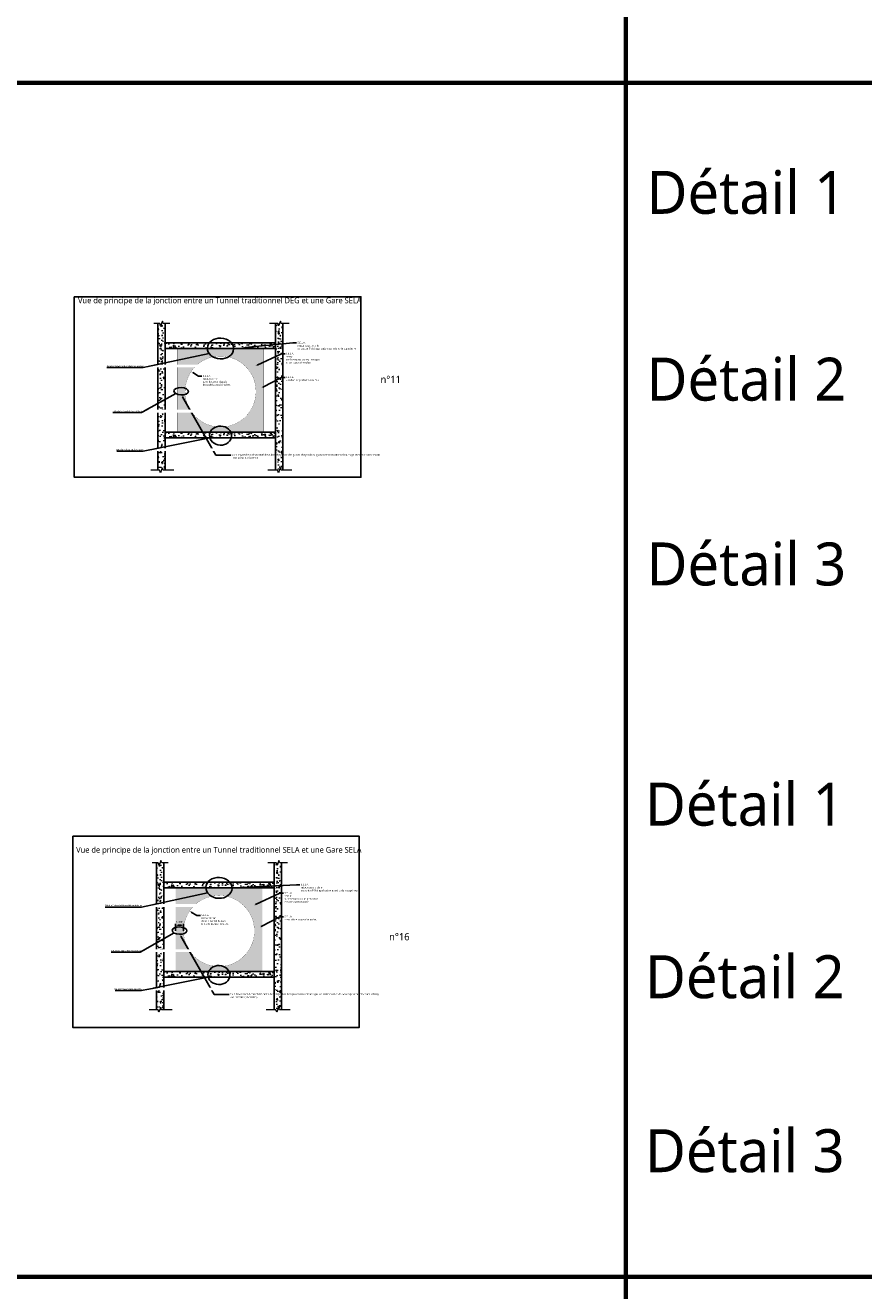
# Model space of a CAD drawing. Header units: millimetres. Extents: x -3314 to 21255525, y -15000 to 1735000.
# Tile 16 of 108: x 11913 to 13083, y 7029 to 8795. Entities that reach past the tile are written whole.
import ezdxf
from ezdxf import colors
from ezdxf.entities.mleader import LeaderData, LeaderLine
from ezdxf.math import Vec2, Vec3

# ---------------------------------------------------------------- set-up
doc = ezdxf.new("R2010")
doc.units = ezdxf.units.MM
doc.linetypes.add('CONTINU', pattern=[0])
for name, color, linetype, lineweight in [('Dessin_AXE', 8, 'Continuous', 5), ('Dessin_HACHURES', 253, 'Continuous', 9), ('Produit_Enduit de protection au feu', 6, 'Continuous', 0)]:
    doc.layers.add(name, color=color, linetype=linetype, lineweight=lineweight)
for name, color, linetype in [('Dessin_COTATIONS', 7, 'Continuous'), ('Dessin_TEXTES', 7, 'CONTINU'), ('L1', 7, 'Continuous')]:
    doc.layers.add(name, color=color, linetype=linetype)
doc.layers.add('GEN-_-FMULT', color=210, linetype='Continuous', plot=False)
doc.styles.add('Arial', font='segoeui.ttf')
doc.styles.get("Standard").update_dxf_attribs({"font": 'segoeui.ttf'})
doc.styles.add('txt-moyen', font='segoeui.ttf')
doc.dimstyles.new('1000F2', dxfattribs={"dimscale": 10, "dimtxt": 0.25, "dimasz": 0.3, "dimexe": 0.2, "dimexo": 0, "dimgap": 0.1, "dimtad": 1, "dimzin": 0, "dimdsep": 46, "dimtxsty": 'txt-moyen', "dimcen": 0.1, "dimclrd": 256, "dimclre": 256, "dimclrt": 256, "dimazin": 0, "dimtfac": 1, "dimtmove": 2, "dimatfit": 3, "dimfxl": 1, "dimtolj": 1, "dimtzin": 0, "dimlwd": -1, "dimlwe": -1, "dimarcsym": 0})
pattern_1 = [(50, (19582.2601571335, 7810.742785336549), (14.34520365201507, -1.255042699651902), [1.5, -16.5]), (355, (19582.2601571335, 7810.742785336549), (-2.77502667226, 15.04384267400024), [1.199999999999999, -13.2]), (100.45144446, (19583.4555907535, 7810.638198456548), (11.57017693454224, 13.78879981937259), [1.274803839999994, -14.02284223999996]), (46.1842, (19582.2601571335, 7814.74278533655), (21.34482661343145, -3.31038561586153), [2.25, -24.75]), (96.63563549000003, (19584.0388920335, 7814.466919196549), (18.69323891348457, 19.48237201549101), [1.912206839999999, -21.0342752]), (351.18416399, (19582.2601571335, 7814.74278533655), (18.69323890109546, 19.4823720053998), [1.8, -19.80000002]), (21, (19584.2601571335, 7813.742785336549), (11.93814104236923, -8.052377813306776), [1.5, -16.5]), (326, (19584.2601571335, 7813.742785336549), (4.866306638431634, 14.50300090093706), [1.199999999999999, -13.2]), (71.45144474, (19585.2550022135, 7813.071753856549), (16.80444753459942, 6.450623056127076), [1.2748038, -14.02284224]), (37.5, (19582.2601571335, 7810.742785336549), (0.2431971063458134, 6.657877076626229), [0, -13.04, 0, -13.4, 0, -13.25]), (7.499999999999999, (19582.2601571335, 7810.742785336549), (5.261390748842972, 7.888234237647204), [0, -7.639999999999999, 0, -12.74, 0, -5.049999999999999]), (327.5, (19577.8001571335, 7810.742785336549), (10.67644872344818, -0.4510974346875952), [0, -5, 0, -15.6, 0, -20.7]), (317.5, (19575.8001571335, 7810.742785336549), (11.66372338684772, 2.002099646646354), [0, -6.5, 0, -10.36, 0, -14.7])]
pattern_2 = [(50, (19580.05773437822, 7057.798130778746), (14.34520365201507, -1.255042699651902), [1.5, -16.5]), (355, (19580.05773437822, 7057.798130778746), (-2.77502667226, 15.04384267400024), [1.199999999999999, -13.2]), (100.45144446, (19581.25316799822, 7057.693543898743), (11.57017693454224, 13.78879981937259), [1.274803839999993, -14.02284223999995]), (46.1842, (19580.05773437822, 7061.798130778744), (21.34482661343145, -3.31038561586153), [2.25, -24.75]), (96.63563549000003, (19581.83646927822, 7061.522264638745), (18.69323891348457, 19.48237201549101), [1.912206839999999, -21.0342752]), (351.18416399, (19580.05773437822, 7061.798130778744), (18.69323890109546, 19.4823720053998), [1.8, -19.80000002]), (21, (19582.05773437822, 7060.798130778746), (11.93814104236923, -8.052377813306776), [1.5, -16.5]), (326, (19582.05773437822, 7060.798130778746), (4.866306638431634, 14.50300090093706), [1.199999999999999, -13.2]), (71.45144474, (19583.05257945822, 7060.127099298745), (16.80444753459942, 6.450623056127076), [1.2748038, -14.02284224]), (37.5, (19580.05773437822, 7057.798130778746), (0.2431971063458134, 6.657877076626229), [0, -13.04, 0, -13.4, 0, -13.25]), (7.499999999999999, (19580.05773437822, 7057.798130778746), (5.261390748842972, 7.888234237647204), [0, -7.639999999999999, 0, -12.74, 0, -5.049999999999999]), (327.5, (19575.59773437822, 7057.798130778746), (10.67644872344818, -0.4510974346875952), [0, -5, 0, -15.6, 0, -20.7]), (317.5, (19573.59773437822, 7057.798130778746), (11.66372338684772, 2.002099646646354), [0, -6.5, 0, -10.36, 0, -14.7])]

# ---------------------------------------------------------------- blocks, each defined once
blk = doc.blocks.new('*D114')
at = {"layer": 'Defpoints', "color": 0, "transparency": 16777216}
for p in [(12123.06964599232, 7539.195724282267), (12123.06964599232, 7531.195724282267), (12134.08080045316, 7531.195724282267)]:
    blk.add_point(p, dxfattribs=at)
at = {"layer": 'Dessin_COTATIONS', "linetype": 'CONTINU', "transparency": 16777216}
for p, q in [((12123.06964599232, 7531.195724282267), (12123.06964599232, 7541.195724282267)), ((12131.08080045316, 7539.195724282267), (12126.06964599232, 7539.195724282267)), ((12134.08080045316, 7531.195724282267), (12134.08080045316, 7541.195724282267))]:
    blk.add_line(p, q, dxfattribs=at)
at = {"layer": 'Dessin_COTATIONS', "transparency": 16777216}
for points in [[(12126.06964599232, 7539.695724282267), (12126.06964599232, 7538.695724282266), (12123.06964599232, 7539.195724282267)], [(12131.08080045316, 7538.695724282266), (12131.08080045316, 7539.695724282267), (12134.08080045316, 7539.195724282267)]]:
    blk.add_solid(points, dxfattribs=at)
at = {"layer": 'Dessin_COTATIONS', "transparency": 16777216, "insert": (12128.57522322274, 7543.971974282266), "char_height": 2.5, "attachment_point": 5, "style": 'txt-moyen'}
blk.add_mtext('\\A1;1.00m', dxfattribs=at)

msp = doc.modelspace()

# ---------------------------------------------------------------- hatches: boundary and pattern name
at = {"layer": 'Dessin_HACHURES'}
h = msp.add_hatch(dxfattribs=at)
h.set_pattern_fill('AR-CONC', color=256, scale=2)
h.set_pattern_definition(pattern_1)
h.paths.add_polyline_path([(12108.64977798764, 8379.160870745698), (12098.44977798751, 8379.160870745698), (12098.44977798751, 8174.244137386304), (12108.64977798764, 8174.244137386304)])
h = msp.add_hatch(dxfattribs=at)
h.set_pattern_fill('AR-CONC', color=256, scale=2)
h.set_pattern_definition(pattern_1)
h.paths.add_polyline_path([(12272.84749453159, 8379.160870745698), (12262.64749453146, 8379.160870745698), (12262.64749453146, 8174.244137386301), (12272.84749453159, 8174.244137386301)])
h = msp.add_hatch(dxfattribs=at)
h.set_pattern_fill('AR-CONC', color=256, scale=2)
h.set_pattern_definition(pattern_1)
h.paths.add_polyline_path([(12108.64977798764, 8344.264370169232), (12262.64749453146, 8344.264370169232), (12262.64749453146, 8352.264370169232), (12108.64977798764, 8352.264370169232)])
h = msp.add_hatch(dxfattribs=at)
h.set_pattern_fill('AR-CONC', color=256, scale=2)
h.set_pattern_definition([(50, (19582.2601571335, 7686.118794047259), (14.34520365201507, -1.255042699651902), [1.5, -16.5]), (355, (19582.2601571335, 7686.118794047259), (-2.77502667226, 15.04384267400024), [1.199999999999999, -13.2]), (100.45144446, (19583.4555907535, 7686.014207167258), (11.57017693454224, 13.78879981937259), [1.274803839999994, -14.02284223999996]), (46.1842, (19582.2601571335, 7690.118794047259), (21.34482661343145, -3.31038561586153), [2.25, -24.75]), (96.63563549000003, (19584.0388920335, 7689.842927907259), (18.69323891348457, 19.48237201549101), [1.912206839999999, -21.0342752]), (351.18416399, (19582.2601571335, 7690.118794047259), (18.69323890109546, 19.4823720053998), [1.8, -19.80000002]), (21, (19584.2601571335, 7689.118794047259), (11.93814104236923, -8.052377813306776), [1.5, -16.5]), (326, (19584.2601571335, 7689.118794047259), (4.866306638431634, 14.50300090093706), [1.199999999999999, -13.2]), (71.45144474, (19585.2550022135, 7688.447762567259), (16.80444753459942, 6.450623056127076), [1.2748038, -14.02284224]), (37.5, (19582.2601571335, 7686.118794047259), (0.2431971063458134, 6.657877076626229), [0, -13.04, 0, -13.4, 0, -13.25]), (7.499999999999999, (19582.2601571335, 7686.118794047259), (5.261390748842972, 7.888234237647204), [0, -7.639999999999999, 0, -12.74, 0, -5.049999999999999]), (327.5, (19577.8001571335, 7686.118794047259), (10.67644872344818, -0.4510974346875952), [0, -5, 0, -15.6, 0, -20.7]), (317.5, (19575.8001571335, 7686.118794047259), (11.66372338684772, 2.002099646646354), [0, -6.5, 0, -10.36, 0, -14.7])])
h.paths.add_polyline_path([(12108.64977798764, 8219.64037887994), (12262.64749453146, 8219.64037887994), (12262.64749453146, 8227.64037887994), (12108.64977798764, 8227.64037887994)])
h = msp.add_hatch(dxfattribs=at)
h.set_pattern_fill('AR-CONC', color=256, scale=2)
h.set_pattern_definition(pattern_2)
h.paths.add_polyline_path([(12106.44735523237, 7626.216216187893), (12096.24735523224, 7626.216216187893), (12096.24735523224, 7421.299482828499), (12106.44735523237, 7421.299482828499)])
h = msp.add_hatch(dxfattribs=at)
h.set_pattern_fill('AR-CONC', color=256, scale=2)
h.set_pattern_definition(pattern_2)
h.paths.add_polyline_path([(12270.64507177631, 7626.216216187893), (12260.44507177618, 7626.216216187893), (12260.44507177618, 7421.299482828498), (12270.64507177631, 7421.299482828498)])
h = msp.add_hatch(dxfattribs=at)
h.set_pattern_fill('AR-CONC', color=256, scale=2)
h.set_pattern_definition(pattern_2)
h.paths.add_polyline_path([(12106.44735523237, 7591.319715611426), (12260.44507177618, 7591.319715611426), (12260.44507177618, 7599.319715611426), (12106.44735523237, 7599.319715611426)])
h = msp.add_hatch(dxfattribs=at)
h.set_pattern_fill('AR-CONC', color=256, scale=2)
h.set_pattern_definition([(50, (19580.05773437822, 6933.174139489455), (14.34520365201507, -1.255042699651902), [1.5, -16.5]), (355, (19580.05773437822, 6933.174139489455), (-2.77502667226, 15.04384267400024), [1.199999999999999, -13.2]), (100.45144446, (19581.25316799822, 6933.069552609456), (11.57017693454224, 13.78879981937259), [1.274803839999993, -14.02284223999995]), (46.1842, (19580.05773437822, 6937.174139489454), (21.34482661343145, -3.31038561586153), [2.25, -24.75]), (96.63563549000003, (19581.83646927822, 6936.898273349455), (18.69323891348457, 19.48237201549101), [1.912206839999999, -21.0342752]), (351.18416399, (19580.05773437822, 6937.174139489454), (18.69323890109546, 19.4823720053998), [1.8, -19.80000002]), (21, (19582.05773437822, 6936.174139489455), (11.93814104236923, -8.052377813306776), [1.5, -16.5]), (326, (19582.05773437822, 6936.174139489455), (4.866306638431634, 14.50300090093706), [1.199999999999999, -13.2]), (71.45144474, (19583.05257945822, 6935.503108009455), (16.80444753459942, 6.450623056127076), [1.2748038, -14.02284224]), (37.5, (19580.05773437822, 6933.174139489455), (0.2431971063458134, 6.657877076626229), [0, -13.04, 0, -13.4, 0, -13.25]), (7.499999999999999, (19580.05773437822, 6933.174139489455), (5.261390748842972, 7.888234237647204), [0, -7.639999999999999, 0, -12.74, 0, -5.049999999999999]), (327.5, (19575.59773437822, 6933.174139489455), (10.67644872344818, -0.4510974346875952), [0, -5, 0, -15.6, 0, -20.7]), (317.5, (19573.59773437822, 6933.174139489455), (11.66372338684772, 2.002099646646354), [0, -6.5, 0, -10.36, 0, -14.7])])
h.paths.add_polyline_path([(12106.44735523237, 7466.695724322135), (12260.44507177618, 7466.695724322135), (12260.44507177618, 7474.695724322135), (12106.44735523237, 7474.695724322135)])
at = {"layer": 'Produit_Enduit de protection au feu', "transparency": 33554534}
h = msp.add_hatch(color=256, dxfattribs=at)
h.dxf.hatch_style = 1
edge = h.paths.add_edge_path()
edge.add_line((12246.29437764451, 8253.34037884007), (12246.29437764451, 8344.26437016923))
edge.add_line((12246.29437764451, 8344.264370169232), (12125.27206874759, 8344.264370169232))
edge.add_line((12125.27206874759, 8344.264370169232), (12125.27206874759, 8227.640378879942))
edge.add_line((12125.27206874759, 8227.64037887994), (12246.29437764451, 8227.64037887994))
edge.add_line((12246.29437764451, 8227.64037887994), (12246.29437764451, 8253.34037884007))
edge.add_line((12246.29437764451, 8253.34037884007), (12224.5338360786, 8253.34037884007))
edge.add_arc((12185.78322319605, 8284.140378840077), 49.49999998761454, 180.9364588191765, 321.52140485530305, ccw=False)
edge.add_line((12136.28983467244, 8283.331372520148), (12136.28322320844, 8284.140378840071))
edge.add_arc((12185.78322319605, 8284.140378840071), 49.49999998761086, -38.47859514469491, 180, ccw=False)
edge.add_line((12224.5338360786, 8253.34037884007), (12246.29437764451, 8253.34037884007))
h = msp.add_hatch(color=256, dxfattribs=at)
h.dxf.hatch_style = 1
edge = h.paths.add_edge_path()
edge.add_line((12244.09195488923, 7500.395724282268), (12244.09195488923, 7591.319715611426))
edge.add_line((12244.09195488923, 7591.319715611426), (12123.06964599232, 7591.319715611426))
edge.add_line((12123.06964599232, 7591.319715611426), (12123.06964599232, 7474.695724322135))
edge.add_line((12123.06964599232, 7474.695724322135), (12244.09195488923, 7474.695724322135))
edge.add_line((12244.09195488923, 7474.695724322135), (12244.09195488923, 7500.395724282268))
edge.add_line((12244.09195488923, 7500.395724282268), (12222.33141332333, 7500.395724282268))
edge.add_arc((12183.58080044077, 7531.19572428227), 49.49999998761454, 180.9364588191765, 321.52140485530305, ccw=False)
edge.add_line((12134.08741191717, 7530.386717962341), (12134.08080045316, 7531.195724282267))
edge.add_arc((12183.58080044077, 7531.195724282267), 49.49999998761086, -38.47859514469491, 180, ccw=False)
edge.add_line((12222.33141332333, 7500.395724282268), (12244.09195488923, 7500.395724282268))

# ---------------------------------------------------------------- linework, layer by layer
at = {"layer": 'Defpoints', "lineweight": 70}
for p, q in [((12751.43557765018, 12488.94345620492), (12751.43557765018, 4548.083707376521)), ((8721.250407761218, 8715.22801228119), (14273.13299637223, 8715.22801228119)), ((8721.250407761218, 8715.22801228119), (14273.13299637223, 8715.22801228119)), ((8721.250407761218, 7048.370290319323), (14273.13299637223, 7048.370290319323)), ((8721.250407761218, 7048.370290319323), (14273.13299637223, 7048.370290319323))]:
    msp.add_line(p, q, dxfattribs=at)
at = {"layer": 'Defpoints', "linetype": 'Continuous'}
for points in [[(11981.62319888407, 8416.48407752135), (12381.62319888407, 8416.48407752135), (12381.62319888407, 8164.484077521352), (11981.62319888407, 8164.484077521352)], [(11979.4207761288, 7663.539422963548), (12379.4207761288, 7663.539422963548), (12379.4207761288, 7396.539422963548), (11979.4207761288, 7396.539422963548)]]:
    msp.add_lwpolyline(points, close=True, dxfattribs=at)
at = {"layer": 'Dessin_AXE', "flags": 128}
for points in [[(12114.98056028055, 8379.160870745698), (12105.85466116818, 8379.160870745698), (12104.60466116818, 8382.595217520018), (12102.10466116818, 8375.726523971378), (12100.85466116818, 8379.160870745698), (12092.55048433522, 8379.160870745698)], [(12281.36782812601, 8379.160870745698), (12270.59730374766, 8379.160870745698), (12269.34730374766, 8382.595217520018), (12266.84730374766, 8375.726523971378), (12265.59730374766, 8379.160870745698), (12254.05537700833, 8379.160870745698)], [(12120.53381085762, 8174.244137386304), (12105.76789670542, 8174.244137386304), (12104.51789670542, 8177.678484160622), (12102.01789670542, 8170.809790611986), (12100.76789670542, 8174.244137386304), (12088.30422502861, 8174.244137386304)], [(12285.2615052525, 8174.244137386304), (12270.27721762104, 8174.244137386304), (12269.02721762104, 8177.678484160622), (12266.52721762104, 8170.809790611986), (12265.27721762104, 8174.244137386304), (12251.90203164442, 8174.244137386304)], [(12112.77813752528, 7626.216216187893), (12103.6522384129, 7626.216216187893), (12102.4022384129, 7629.650562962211), (12099.9022384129, 7622.781869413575), (12098.6522384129, 7626.216216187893), (12090.34806157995, 7626.216216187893)], [(12279.16540537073, 7626.216216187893), (12268.39488099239, 7626.216216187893), (12267.14488099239, 7629.650562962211), (12264.64488099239, 7622.781869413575), (12263.39488099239, 7626.216216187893), (12251.85295425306, 7626.216216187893)], [(12118.33138810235, 7421.299482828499), (12103.56547395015, 7421.299482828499), (12102.31547395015, 7424.733829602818), (12099.81547395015, 7417.865136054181), (12098.56547395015, 7421.299482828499), (12086.10180227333, 7421.299482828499)], [(12283.05908249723, 7421.299482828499), (12268.07479486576, 7421.299482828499), (12266.82479486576, 7424.733829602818), (12264.32479486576, 7417.865136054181), (12263.07479486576, 7421.299482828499), (12249.69960888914, 7421.299482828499)]]:
    msp.add_lwpolyline(points, dxfattribs=at)
at = {"layer": 'Dessin_TEXTES', "linetype": 'ByBlock'}
for centre, major_axis, ratio in [((12185.78322319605, 8344.264370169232), (18.32280270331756, -0.7072279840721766), 0.7942609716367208), ((12185.78322319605, 8222.652134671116), (15.31198915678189, -0.5910158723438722), 0.8684256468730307), ((12183.58080044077, 7591.319715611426), (18.32280270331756, -0.7072279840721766), 0.7942609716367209), ((12183.58080044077, 7469.70748011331), (15.31198915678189, -0.5910158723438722), 0.8684256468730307)]:
    msp.add_ellipse(centre, major_axis=major_axis, ratio=ratio, start_param=-3.141592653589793, end_param=3.141592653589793, dxfattribs=at)
for centre in [(12130.78322322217, 8284.640378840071), (12128.5808004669, 7531.695724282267)]:
    msp.add_ellipse(centre, major_axis=(-10.19846073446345, 0.3936426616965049), ratio=0.5039421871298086, dxfattribs=at)
at = {"layer": 'L1', "linetype": 'CONTINU'}
for p, q in [((12108.63951564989, 8209.123251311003), (12108.63951564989, 8204.122251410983)), ((12106.43709289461, 7456.178596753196), (12106.43709289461, 7451.177596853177))]:
    msp.add_line(p, q, dxfattribs=at)
for points in [[(12098.44977798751, 8379.160870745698), (12098.44977798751, 8174.244137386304)], [(12108.64977798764, 8174.244137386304), (12108.64977798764, 8379.160870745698)], [(12262.64749453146, 8379.160870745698), (12262.64749453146, 8174.244137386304)], [(12272.84749453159, 8174.244137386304), (12272.84749453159, 8379.160870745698)], [(12096.24735523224, 7626.216216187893), (12096.24735523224, 7421.299482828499)], [(12106.44735523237, 7421.299482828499), (12106.44735523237, 7626.216216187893)], [(12260.44507177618, 7626.216216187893), (12260.44507177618, 7421.299482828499)], [(12270.64507177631, 7421.299482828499), (12270.64507177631, 7626.216216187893)]]:
    msp.add_lwpolyline(points, dxfattribs=at)
for points in [[(12108.64977798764, 8344.264370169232), (12262.64749453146, 8344.264370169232), (12262.64749453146, 8352.264370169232), (12108.64977798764, 8352.264370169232)], [(12108.64977798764, 8219.64037887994), (12262.64749453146, 8219.64037887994), (12262.64749453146, 8227.64037887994), (12108.64977798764, 8227.64037887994)], [(12106.44735523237, 7591.319715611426), (12260.44507177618, 7591.319715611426), (12260.44507177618, 7599.319715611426), (12106.44735523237, 7599.319715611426)], [(12106.44735523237, 7466.695724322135), (12260.44507177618, 7466.695724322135), (12260.44507177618, 7474.695724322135), (12106.44735523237, 7474.695724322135)]]:
    msp.add_lwpolyline(points, close=True, dxfattribs=at)
at = {"layer": 'Produit_Enduit de protection au feu', "const_width": 0.2}
for points in [[(12246.29437764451, 8253.34037884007), (12246.29437764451, 8344.264370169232), (12125.27206874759, 8344.264370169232), (12125.27206874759, 8227.64037887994), (12246.29437764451, 8227.64037887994), (12246.29437764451, 8253.34037884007), (12224.5338360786, 8253.34037884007, -0.7040180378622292), (12136.28983467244, 8283.331372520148), (12136.28322320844, 8284.140378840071, -1.408159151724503), (12224.5338360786, 8253.34037884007)], [(12244.09195488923, 7500.395724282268), (12244.09195488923, 7591.319715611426), (12123.06964599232, 7591.319715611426), (12123.06964599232, 7474.695724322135), (12244.09195488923, 7474.695724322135), (12244.09195488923, 7500.395724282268), (12222.33141332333, 7500.395724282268, -0.7040180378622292), (12134.08741191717, 7530.386717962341), (12134.08080045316, 7531.195724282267, -1.408159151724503), (12222.33141332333, 7500.395724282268)]]:
    msp.add_lwpolyline(points, format="xyb", close=True, dxfattribs=at)

# ---------------------------------------------------------------- texts
at = {"layer": 'Dessin_TEXTES', "style": 'Arial'}
for s, height, p in [('Détail 1', 60, (12780.45040776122, 8532.196218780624)), ('Détail 2', 60, (12780.45040776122, 8271.474353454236)), ('n°11', 10, (12409.08, 8296.170000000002)), ('Détail 3', 60, (12780.45040776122, 8013.469140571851)), ('Détail 1', 60, (12778.24798500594, 7678.18324215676)), ('n°16', 10, (12421.08, 7518.170000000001)), ('Détail 2', 60, (12778.24798500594, 7437.329421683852)), ('Détail 3', 60, (12778.24798500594, 7194.49851903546))]:
    msp.add_text(s, height=height, dxfattribs=at).set_placement(p)
at = {"layer": 'GEN-_-FMULT', "char_height": 8, "width": 406, "attachment_point": 2, "style": 'Arial'}
for s, insert in [('Vue de principe de la jonction entre un Tunnel traditionnel DEG et une Gare SELA', (12184.73728501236, 8415.415043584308)), ('Vue de principe de la jonction entre un Tunnel traditionnel SELA et une Gare SELA', (12183.4207761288, 7648.498447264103))]:
    msp.add_mtext(s, dxfattribs=dict(at, insert=insert))

# ---------------------------------------------------------------- dimensions: what is measured, and where the dimension line sits
at = {"layer": 'Dessin_COTATIONS', "linetype": 'CONTINU'}
dim = msp.add_linear_dim(base=(12123.06964599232, 7539.195724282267), p1=(12134.08080045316, 7531.195724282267), p2=(12123.06964599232, 7531.195724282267), text='1.00m', dimstyle='1000F2', override={"dimtxsty": 'txt-moyen', "dimtfill": 0, "dimtfillclr": 0}, dxfattribs=at)
dim.commit()
dim.dimension.update_dxf_attribs({"geometry": '*D114', "text_midpoint": (12128.57522322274, 7543.971974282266)})

# ---------------------------------------------------------------- leaders
at = {"layer": 'Dessin_TEXTES'}
ml = msp.add_multileader_mtext('Standard', dxfattribs=at)
ml.set_content('S.E.L.A.\\Pretour sous la dalle \\Pou contre PM si application avant la dalle supérieure', color=256)
ml.set_leader_properties()
ml.build(insert=Vec2(0, 0))
ml.multileader.update_dxf_attribs({"dogleg_length": 5, "arrow_head_size": 2.5, "scale": 100})
ctx = ml.context
ctx.base_point, ctx.scale, ctx.char_height, ctx.arrow_head_size, ctx.landing_gap_size, ctx.plane_origin = Vec3(12291.87000461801, 8352.047753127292), 100, 2.5, 2.5, 1.25, Vec3(12254.96959884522, 8348.115175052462)
notes = []
notes.append((ctx, [(0, (1, 1, 0), (12286.87000461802, 8352.04775312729), (1, 0), 5, [(0, [(12217.8707908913, 8345.528018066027)], 0, []), (1, [(12217.8707908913, 8345.528018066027)], 0, [])])]))
ctx.mtext.insert, ctx.mtext.flow_direction = Vec3(12293.12000461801, 8353.64400312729), 5
ml = msp.add_multileader_mtext('Standard', dxfattribs=at)
ml.set_content("S.E.L.A.\\Pretour\\Psur l'extrados du mur masque\\Pet sur la paroi moulée", color=256)
ml.set_leader_properties()
ml.build(insert=Vec2(0, 0))
ml.multileader.update_dxf_attribs({"dogleg_length": 5, "arrow_head_size": 2.5, "scale": 100})
ctx = ml.context
ctx.base_point, ctx.scale, ctx.char_height, ctx.arrow_head_size, ctx.landing_gap_size, ctx.plane_origin = Vec3(12275.85361294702, 8336.964461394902), 100, 2.5, 2.5, 1.25, Vec3(12243.81847600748, 8322.60878224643)
notes.append((ctx, [(0, (1, 1, 0), (12270.85361294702, 8336.965244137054), (1, 0), 5, [(0, [(12234.5083293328, 8320.02162525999)], 0, [])])]))
ctx.mtext.insert, ctx.mtext.flow_direction = Vec3(12277.10361294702, 8338.561494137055), 5
ml = msp.add_multileader_mtext('Standard', dxfattribs=at)
ml.set_content('S.E.L.A.\\Pretour de 1m\\Pdans le tunnel dupuis \\Ple nu de la paroi moulée.', color=256)
ml.set_leader_properties()
ml.build(insert=Vec2(0, 0))
ml.multileader.update_dxf_attribs({"dogleg_length": 5, "arrow_head_size": 2.5, "scale": 100})
ctx = ml.context
ctx.base_point, ctx.scale, ctx.char_height, ctx.arrow_head_size, ctx.landing_gap_size, ctx.plane_origin = Vec3(12159.84543264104, 8305.761012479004), 100, 2.5, 2.5, 1.25, Vec3(12148.34964832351, 8316.528300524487)
notes.append((ctx, [(0, (1, 1, 0), (12154.84543264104, 8305.831429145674), (1, 0), 5, [(0, [(12144.79922508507, 8311.89937553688)], 0, [])])]))
ctx.mtext.insert, ctx.mtext.flow_direction = Vec3(12161.09543264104, 8307.427679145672), 5
ml = msp.add_multileader_mtext('Standard', dxfattribs=at)
ml.set_content('S.E.L.A.\\P+ enduit de protection au feu', color=256)
ml.set_leader_properties()
ml.build(insert=Vec2(0, 0))
ml.multileader.update_dxf_attribs({"dogleg_length": 5, "arrow_head_size": 2.5, "scale": 100})
ctx = ml.context
ctx.base_point, ctx.scale, ctx.char_height, ctx.arrow_head_size, ctx.landing_gap_size, ctx.plane_origin = Vec3(12275.85361294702, 8303.882645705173), 100, 2.5, 2.5, 1.25, Vec3(12233.83522269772, 8261.867943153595)
notes.append((ctx, [(0, (1, 1, 0), (12270.85361294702, 8303.883428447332), (1, 0), 5, [(0, [(12242.52253853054, 8289.086912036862)], 0, [])])]))
ctx.mtext.insert, ctx.mtext.flow_direction = Vec3(12277.10361294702, 8305.479678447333), 5
ml = msp.add_multileader_mtext('Standard', dxfattribs=at)
ml.set_content("2 x 3 Traversées d'étanchéité des tubes d'injection des gaines réinjectables (gaines entre mortier de bourrage et mortier sans retrait)\\P- voir Détail X (ci-contre) -", color=256)
ml.set_leader_properties()
ml.build(insert=Vec2(0, 0))
ml.multileader.update_dxf_attribs({"dogleg_length": 5, "arrow_head_size": 2.5, "scale": 100})
ctx = ml.context
ctx.base_point, ctx.scale, ctx.char_height, ctx.arrow_head_size, ctx.landing_gap_size, ctx.plane_origin = Vec3(12199.94895029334, 8195.872995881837), 100, 2.5, 2.5, 1.25, Vec3(12245.75948448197, 8254.137951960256)
notes.append((ctx, [(0, (1, 1, 0), (12179.03447970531, 8195.505495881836), (1, 0), 20.91447058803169, [(0, [(12131.51314390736, 8279.140378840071)], 0, [])])]))
ctx.mtext.insert, ctx.mtext.width, ctx.mtext.flow_direction = Vec3(12201.19895029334, 8197.122995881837), 54, 5
ml = msp.add_multileader_mtext('Standard', dxfattribs=at)
ml.set_content('S.E.L.A.\\Pretour sous la dalle \\Pou contre PM si application avant la dalle supérieure', color=256)
ml.set_leader_properties()
ml.build(insert=Vec2(0, 0))
ml.multileader.update_dxf_attribs({"dogleg_length": 5, "arrow_head_size": 2.5, "scale": 100})
ctx = ml.context
ctx.base_point, ctx.scale, ctx.char_height, ctx.arrow_head_size, ctx.landing_gap_size, ctx.plane_origin = Vec3(12296.62774382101, 7595.83945067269), 100, 2.5, 2.5, 1.25, Vec3(12242.72733804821, 7593.906872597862)
notes.append((ctx, [(0, (1, 1, 0), (12291.62774382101, 7595.839450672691), (1, 0), 5, [(0, [(12205.62853009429, 7591.319715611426)], 0, []), (1, [(12205.62853009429, 7591.319715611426)], 0, [])])]))
ctx.mtext.insert, ctx.mtext.flow_direction = Vec3(12297.87774382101, 7597.435700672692), 5
ml = msp.add_multileader_mtext('Standard', dxfattribs=at)
ml.set_content("S.E.L.A.\\Pretour\\Psur l'extrados du mur masque\\Pet sur la paroi moulée", color=256)
ml.set_leader_properties()
ml.build(insert=Vec2(0, 0))
ml.multileader.update_dxf_attribs({"dogleg_length": 5, "arrow_head_size": 2.5, "scale": 100})
ctx = ml.context
ctx.base_point, ctx.scale, ctx.char_height, ctx.arrow_head_size, ctx.landing_gap_size, ctx.plane_origin = Vec3(12273.65119019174, 7584.019806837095), 100, 2.5, 2.5, 1.25, Vec3(12241.6160532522, 7569.664127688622)
notes.append((ctx, [(0, (1, 1, 0), (12268.65119019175, 7584.02058957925), (1, 0), 5, [(0, [(12232.30590657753, 7567.076970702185)], 0, [])])]))
ctx.mtext.insert, ctx.mtext.flow_direction = Vec3(12274.90119019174, 7585.616839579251), 5
ml = msp.add_multileader_mtext('Standard', dxfattribs=at)
ml.set_content('S.E.L.A.\\Pretour de 1m\\Pdans le tunnel dupuis \\Ple nu de la paroi moulée.', color=256)
ml.set_leader_properties()
ml.build(insert=Vec2(0, 0))
ml.multileader.update_dxf_attribs({"dogleg_length": 5, "arrow_head_size": 2.5, "scale": 100})
ctx = ml.context
ctx.base_point, ctx.scale, ctx.char_height, ctx.arrow_head_size, ctx.landing_gap_size, ctx.plane_origin = Vec3(12157.64300988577, 7552.816357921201), 100, 2.5, 2.5, 1.25, Vec3(12146.14722556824, 7563.583645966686)
notes.append((ctx, [(0, (1, 1, 0), (12152.64300988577, 7552.886774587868), (1, 0), 5, [(0, [(12142.59680232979, 7558.954720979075)], 0, [])])]))
ctx.mtext.insert, ctx.mtext.flow_direction = Vec3(12158.89300988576, 7554.483024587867), 5
ml = msp.add_multileader_mtext('Standard', dxfattribs=at)
ml.set_content('S.E.L.A.\\P+ enduit de protection au feu', color=256)
ml.set_leader_properties()
ml.build(insert=Vec2(0, 0))
ml.multileader.update_dxf_attribs({"dogleg_length": 5, "arrow_head_size": 2.5, "scale": 100})
ctx = ml.context
ctx.base_point, ctx.scale, ctx.char_height, ctx.arrow_head_size, ctx.landing_gap_size, ctx.plane_origin = Vec3(12273.65119019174, 7550.93799114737), 100, 2.5, 2.5, 1.25, Vec3(12231.63279994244, 7508.923288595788)
notes.append((ctx, [(0, (1, 1, 0), (12268.65119019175, 7550.938773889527), (1, 0), 5, [(0, [(12240.32011577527, 7536.142257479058)], 0, [])])]))
ctx.mtext.insert, ctx.mtext.flow_direction = Vec3(12274.90119019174, 7552.535023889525), 5
ml = msp.add_multileader_mtext('Standard', dxfattribs=at)
ml.set_content("2 x 3 Traversées d'étanchéité des tubes d'injection des gaines réinjectables (gaines entre mortier de bourrage et mortier sans retrait)\\P- voir Détail X (ci-contre) -", color=256)
ml.set_leader_properties()
ml.build(insert=Vec2(0, 0))
ml.multileader.update_dxf_attribs({"dogleg_length": 5, "arrow_head_size": 2.5, "scale": 100})
ctx = ml.context
ctx.base_point, ctx.scale, ctx.char_height, ctx.arrow_head_size, ctx.landing_gap_size, ctx.plane_origin = Vec3(12197.74652753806, 7442.92834132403), 100, 2.5, 2.5, 1.25, Vec3(12243.5570617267, 7501.193297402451)
notes.append((ctx, [(0, (1, 1, 0), (12176.83205695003, 7442.56084132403), (1, 0), 20.91447058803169, [(0, [(12129.31072115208, 7526.195724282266)], 0, [])])]))
ctx.mtext.insert, ctx.mtext.width, ctx.mtext.flow_direction = Vec3(12198.99652753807, 7444.17834132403), 54, 5
for ctx, leaders in notes:
    for number, flags, end, landing, length, lines in leaders:
        leader = LeaderData()
        leader.index, (leader.has_last_leader_line, leader.has_dogleg_vector, leader.attachment_direction) = number, flags
        leader.last_leader_point, leader.dogleg_vector, leader.dogleg_length = Vec3(end), Vec3(landing), length
        for number, points, colour, breaks in lines:
            line = LeaderLine()
            line.index, line.vertices, line.color, line.breaks = number, Vec3.list(points), colors.encode_raw_color(colour), breaks
            leader.lines.append(line)
        ctx.leaders.append(leader)

# ---------------------------------------------------------------- next in the draw order: texts
at = {"layer": 'Dessin_TEXTES', "char_height": 2, "width": 173.376019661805, "attachment_point": 4, "style": 'txt-moyen', "bg_fill": 2}
for s, insert in [('Détail n°1 étanchéité en dalle supérieure', (12027.14756727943, 8319.49589072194)), ('Détail n°2 étanchéité en piédroit', (12035.86793876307, 8256.33163727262)), ('Détail n°3 étanchéité en radier', (12040.14756727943, 8203.071899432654)), ('Détail n°1 étanchéité en dalle supérieure', (12024.94514452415, 7566.551236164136)), ('Détail n°2 étanchéité en piédroit', (12033.66551600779, 7503.386982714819)), ('Détail n°3 étanchéité en radier', (12037.94514452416, 7450.127244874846))]:
    msp.add_mtext(s, dxfattribs=dict(at, insert=insert))

# ---------------------------------------------------------------- next in the draw order: leaders
at = {"layer": 'Dessin_TEXTES'}
for points in [[(12169.8401856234, 8337.301168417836), (12077.78251184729, 8317.603770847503), (12027.09403570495, 8317.603770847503)], [(12123.19244023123, 8281.400116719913), (12075.70288333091, 8254.739517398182), (12035.51440718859, 8254.739517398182)], [(12167.63776286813, 7584.356513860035), (12075.58008909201, 7564.659116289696), (12024.89161294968, 7564.659116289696)], [(12120.99001747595, 7528.455462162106), (12073.50046057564, 7501.79486284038), (12033.31198443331, 7501.79486284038)]]:
    msp.add_leader(points, dimstyle='1000F2', override={"dimgap": 0.1, "dimtad": 0}, dxfattribs=at)
at = {"layer": 'Dessin_TEXTES', "linetype": 'CONTINU'}
for points in [[(12170.89211326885, 8219.663955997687), (12077.78251184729, 8200.979779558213), (12041.09403570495, 8200.979779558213)], [(12168.68969051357, 7466.71930143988), (12075.58008909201, 7448.035125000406), (12038.89161294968, 7448.035125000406)]]:
    msp.add_leader(points, dimstyle='1000F2', override={"dimgap": 0.1, "dimtad": 0}, dxfattribs=at)

doc.saveas('drawing.dxf')
